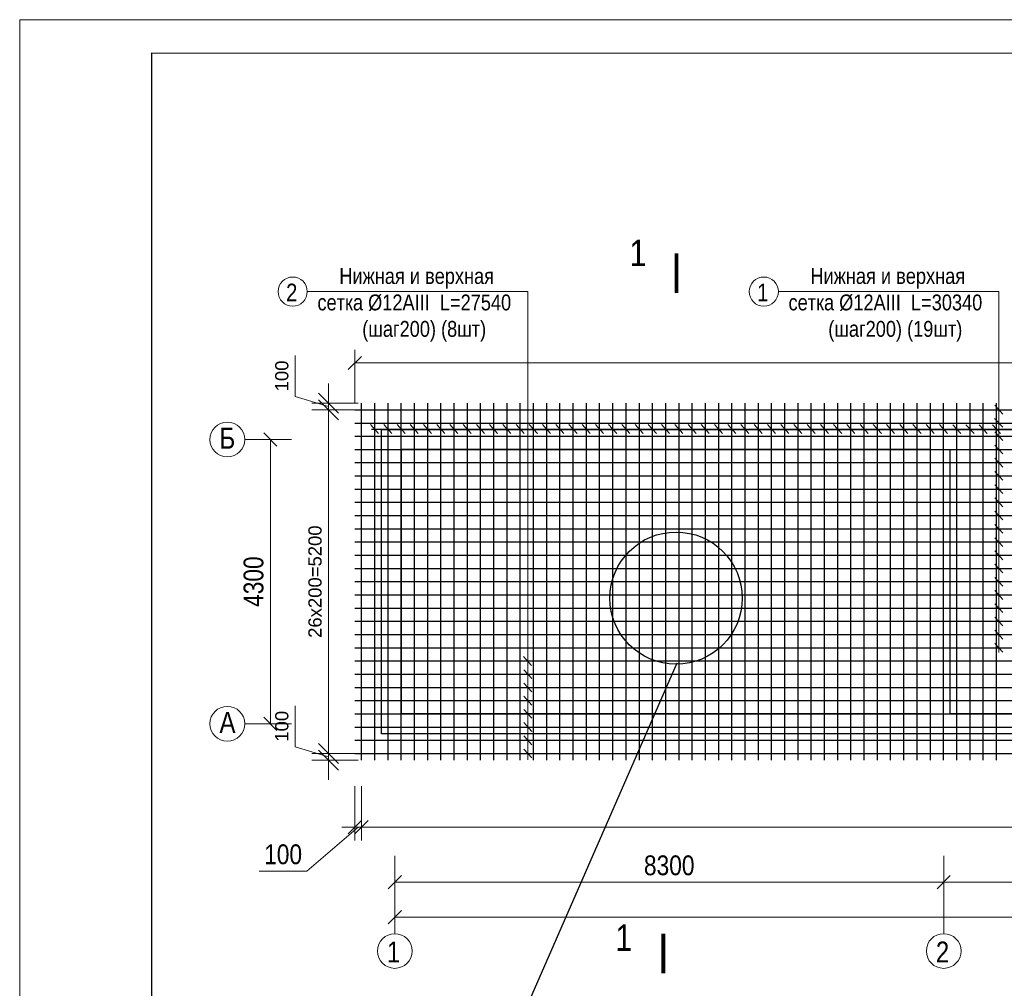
# Model space of a CAD drawing. Extents: x -764262 to 2885205, y 359641 to 616597.
# Tile 15 of 97: x 620656 to 635544, y 436854 to 451509. Entities that reach past the tile are written whole.
import ezdxf
from ezdxf.enums import TextEntityAlignment as Align

# ---------------------------------------------------------------- set-up
doc = ezdxf.new("R2010")
doc.units = 0
doc.header["$LTSCALE"] = 50
doc.header["$MEASUREMENT"] = 0
doc.layers.get('0').update_dxf_attribs({"linetype": 'CONTINUOUS', "lineweight": 15})
doc.layers.get('DEFPOINTS').update_dxf_attribs({"linetype": 'CONTINUOUS'})
doc.layers.add('2D - Общий_Ном._пера__24', color=7, linetype='CONTINUOUS', lineweight=18, true_color=0xd90005)
doc.layers.add('DUVAR', color=7, linetype='CONTINUOUS', lineweight=25)
doc.layers.add('粗实线层', color=7, linetype='CONTINUOUS', lineweight=35)
doc.layers.add('Текст', color=3, linetype='CONTINUOUS')
doc.styles.add('arial', font='ARIALN.TTF')
doc.styles.add('Arial 3.', font='arial.ttf')
doc.styles.get("Standard").update_dxf_attribs({"font": 'txt', "width": 0.8})
doc.dimstyles.new('Xikmatillo', dxfattribs={"dimtxt": 300, "dimasz": 200, "dimexe": 200, "dimexo": 0, "dimgap": 100, "dimtad": 1, "dimdec": 0, "dimtxsty": 'arial', "dimblk": 'OBLIQUE', "dimcen": 0, "dimclrd": 7, "dimclre": 7, "dimclrt": 7, "dimadec": 0, "dimazin": 0, "dimtfac": 1, "dimtdec": 0, "dimtmove": 1, "dimatfit": 3, "dimldrblk": 'OBLIQUE', "dimfxl": 200, "dimlwd": 13, "dimlwe": 13, "dimarcsym": 0})
doc.dimstyles.new('YOQUB', dxfattribs={"dimtxt": 200, "dimasz": 300, "dimexe": 250, "dimexo": 0, "dimgap": 100, "dimtad": 1, "dimtxsty": 'Standard', "dimblk": 'OBLIQUE', "dimcen": 0, "dimclrd": 7, "dimclre": 7, "dimclrt": 7, "dimadec": 0, "dimazin": 0, "dimtfac": 1, "dimtmove": 1, "dimatfit": 3, "dimldrblk": 'OBLIQUE', "dimfxl": 100, "dimlwd": 13, "dimlwe": 13, "dimarcsym": 0})

# ---------------------------------------------------------------- blocks, each defined once
blk = doc.blocks.new('_OBLIQUE')
at = {"color": 0, "linetype": 'ByBlock'}
blk.add_line((-0.5, -0.5), (0.5, 0.5), dxfattribs=at)
blk = doc.blocks.new('*D667')
at = {"color": 7, "lineweight": 13, "transparency": 16777216}
for p, q in [((624822, 445808), (624822, 446430)), ((625325, 445707), (625325, 446007)), ((625325, 445657), (624822, 445808)), ((625775, 445707), (625075, 445707)), ((625775, 445607), (625075, 445607)), ((625325, 445607), (625325, 445707)), ((625325, 445607), (625325, 445707)), ((625325, 445607), (625325, 445307))]:
    blk.add_line(p, q, dxfattribs=at)
at = {"layer": 'DEFPOINTS', "color": 0, "transparency": 16777216}
for p in [(625325, 445707), (625775, 445707), (625775, 445607)]:
    blk.add_point(p, dxfattribs=at)
at = {"color": 7, "lineweight": 13, "transparency": 16777216, "xscale": 300, "yscale": 300, "zscale": 300}
for p, rotation in [((625325, 445707), 270), ((625325, 445607), 90)]:
    blk.add_blockref('_OBLIQUE', p, dxfattribs=dict(at, rotation=rotation))
at = {"color": 7, "lineweight": 0, "transparency": 16777216, "insert": (624620, 446119), "char_height": 200, "attachment_point": 5, "rotation": 90, "style": 'Arial 3.'}
blk.add_mtext('100', dxfattribs=at)
blk = doc.blocks.new('*D668')
at = {"color": 7, "lineweight": 13, "transparency": 16777216}
for p, q in [((624822, 440508), (624822, 441130)), ((625325, 440407), (625325, 440707)), ((625325, 440357), (624822, 440508)), ((625775, 440407), (625075, 440407)), ((625325, 440407), (625325, 440307)), ((625325, 440407), (625325, 440307)), ((625775, 440307), (625075, 440307)), ((625325, 440307), (625325, 440007))]:
    blk.add_line(p, q, dxfattribs=at)
at = {"layer": 'DEFPOINTS', "color": 0, "transparency": 16777216}
for p in [(625775, 440407), (625325, 440307), (625775, 440307)]:
    blk.add_point(p, dxfattribs=at)
at = {"color": 7, "lineweight": 13, "transparency": 16777216, "xscale": 300, "yscale": 300, "zscale": 300}
for p, rotation in [((625325, 440407), 270), ((625325, 440307), 90)]:
    blk.add_blockref('_OBLIQUE', p, dxfattribs=dict(at, rotation=rotation))
at = {"color": 7, "lineweight": 0, "transparency": 16777216, "insert": (624620, 440819), "char_height": 200, "attachment_point": 5, "rotation": 90, "style": 'Arial 3.'}
blk.add_mtext('100', dxfattribs=at)
blk = doc.blocks.new('*D669')
at = {"color": 7, "lineweight": 13, "transparency": 16777216}
for p, q in [((625670, 445607), (625075, 445607)), ((625325, 440407), (625325, 445607)), ((625595, 440407), (625075, 440407))]:
    blk.add_line(p, q, dxfattribs=at)
at = {"layer": 'DEFPOINTS', "color": 0, "transparency": 16777216}
for p in [(625325, 445607), (625670, 445607), (625595, 440407)]:
    blk.add_point(p, dxfattribs=at)
at = {"color": 7, "lineweight": 13, "transparency": 16777216, "xscale": 300, "yscale": 300, "zscale": 300}
for p, rotation in [((625325, 445607), 90), ((625325, 440407), 270)]:
    blk.add_blockref('_OBLIQUE', p, dxfattribs=dict(at, rotation=rotation))
at = {"color": 7, "transparency": 16777216, "insert": (625122, 443007), "char_height": 200, "attachment_point": 5, "rotation": 90, "style": 'Arial 3.'}
blk.add_mtext('26х200=5200', dxfattribs=at)
blk = doc.blocks.new('*D670')
at = {"color": 7, "lineweight": 13, "transparency": 16777216}
for p, q in [((625725, 439912), (625725, 439091)), ((625825, 439912), (625825, 439091)), ((625775, 439291), (624998, 438626)), ((625725, 439291), (625525, 439291)), ((625725, 439291), (625825, 439291)), ((625725, 439291), (625825, 439291)), ((625825, 439291), (626025, 439291)), ((624998, 438626), (624279, 438626))]:
    blk.add_line(p, q, dxfattribs=at)
at = {"layer": 'DEFPOINTS', "color": 0, "transparency": 16777216}
for p in [(625725, 439912), (625825, 439912), (625825, 439291)]:
    blk.add_point(p, dxfattribs=at)
at = {"color": 7, "lineweight": 13, "transparency": 16777216, "xscale": 200, "yscale": 200, "zscale": 200}
blk.add_blockref('_OBLIQUE', (625725, 439291), dxfattribs=at)
at = {"color": 7, "lineweight": 13, "transparency": 16777216, "xscale": 200, "yscale": 200, "zscale": 200, "rotation": 180}
blk.add_blockref('_OBLIQUE', (625825, 439291), dxfattribs=at)
at = {"color": 7, "transparency": 16777216, "insert": (624639, 438880), "char_height": 300, "attachment_point": 5, "style": 'arial'}
blk.add_mtext('100', dxfattribs=at)
blk = doc.blocks.new('*D671')
at = {"color": 7, "lineweight": 13, "transparency": 16777216}
for p, q in [((625825, 439912), (625825, 439091)), ((653225, 439653), (653225, 439091)), ((625825, 439291), (653225, 439291))]:
    blk.add_line(p, q, dxfattribs=at)
at = {"layer": 'DEFPOINTS', "color": 0, "transparency": 16777216}
for p in [(625825, 439912), (653225, 439653), (653225, 439291)]:
    blk.add_point(p, dxfattribs=at)
at = {"color": 7, "lineweight": 13, "transparency": 16777216, "xscale": 200, "yscale": 200, "zscale": 200, "rotation": 180}
blk.add_blockref('_OBLIQUE', (625825, 439291), dxfattribs=at)
at = {"color": 7, "lineweight": 13, "transparency": 16777216, "xscale": 200, "yscale": 200, "zscale": 200}
blk.add_blockref('_OBLIQUE', (653225, 439291), dxfattribs=at)
at = {"color": 7, "transparency": 16777216, "insert": (639275, 439544), "char_height": 300, "attachment_point": 5, "style": 'arial'}
blk.add_mtext('137х200=27400', dxfattribs=at)
blk = doc.blocks.new('*D673')
at = {"color": 7, "lineweight": 13, "transparency": 16777216}
for p, q in [((656027, 438260), (656027, 437730)), ((626327, 438095), (626327, 437730)), ((626327, 437930), (656027, 437930))]:
    blk.add_line(p, q, dxfattribs=at)
at = {"layer": 'DEFPOINTS', "color": 0, "transparency": 16777216}
for p in [(656027, 438260), (626327, 438095), (656027, 437930)]:
    blk.add_point(p, dxfattribs=at)
at = {"color": 7, "lineweight": 13, "transparency": 16777216, "xscale": 200, "yscale": 200, "zscale": 200, "rotation": 180}
blk.add_blockref('_OBLIQUE', (626327, 437930), dxfattribs=at)
at = {"color": 7, "lineweight": 13, "transparency": 16777216, "xscale": 200, "yscale": 200, "zscale": 200}
blk.add_blockref('_OBLIQUE', (656027, 437930), dxfattribs=at)
at = {"color": 7, "lineweight": 0, "transparency": 16777216, "insert": (641177, 438183), "char_height": 300, "attachment_point": 5, "style": 'arial'}
blk.add_mtext('29300', dxfattribs=at)
blk = doc.blocks.new('*D682')
at = {"color": 7, "lineweight": 13, "transparency": 16777216}
for p, q in [((634627, 438861), (634627, 438260)), ((626327, 438625), (626327, 438260)), ((626327, 438460), (634627, 438460))]:
    blk.add_line(p, q, dxfattribs=at)
at = {"layer": 'DEFPOINTS', "color": 0, "transparency": 16777216}
for p in [(634627, 438861), (626327, 438625), (634627, 438460)]:
    blk.add_point(p, dxfattribs=at)
at = {"color": 7, "lineweight": 13, "transparency": 16777216, "xscale": 200, "yscale": 200, "zscale": 200, "rotation": 180}
blk.add_blockref('_OBLIQUE', (626327, 438460), dxfattribs=at)
at = {"color": 7, "lineweight": 13, "transparency": 16777216, "xscale": 200, "yscale": 200, "zscale": 200}
blk.add_blockref('_OBLIQUE', (634627, 438460), dxfattribs=at)
at = {"color": 7, "lineweight": 0, "transparency": 16777216, "insert": (630477, 438713), "char_height": 300, "attachment_point": 5, "style": 'arial'}
blk.add_mtext('8300', dxfattribs=at)
blk = doc.blocks.new('*D683')
at = {"color": 7, "lineweight": 13, "transparency": 16777216}
for p, q in [((634627, 438861), (634627, 438260)), ((637427, 438861), (637427, 438260)), ((634627, 438460), (637427, 438460))]:
    blk.add_line(p, q, dxfattribs=at)
at = {"layer": 'DEFPOINTS', "color": 0, "transparency": 16777216}
for p in [(634627, 438861), (637427, 438861), (637427, 438460)]:
    blk.add_point(p, dxfattribs=at)
at = {"color": 7, "lineweight": 13, "transparency": 16777216, "xscale": 200, "yscale": 200, "zscale": 200, "rotation": 180}
blk.add_blockref('_OBLIQUE', (634627, 438460), dxfattribs=at)
at = {"color": 7, "lineweight": 13, "transparency": 16777216, "xscale": 200, "yscale": 200, "zscale": 200}
blk.add_blockref('_OBLIQUE', (637427, 438460), dxfattribs=at)
at = {"color": 7, "transparency": 16777216, "insert": (636027, 438713), "char_height": 300, "attachment_point": 5, "style": 'arial'}
blk.add_mtext('2800', dxfattribs=at)
blk = doc.blocks.new('*D845')
at = {"color": 7, "lineweight": 13, "transparency": 16777216}
for p, q in [((624766, 445157), (624246, 445157)), ((624446, 440857), (624446, 445157)), ((624766, 440857), (624246, 440857))]:
    blk.add_line(p, q, dxfattribs=at)
at = {"layer": 'DEFPOINTS', "color": 0, "transparency": 16777216}
for p in [(624446, 445157), (624766, 445157), (624766, 440857)]:
    blk.add_point(p, dxfattribs=at)
at = {"color": 7, "lineweight": 13, "transparency": 16777216, "xscale": 200, "yscale": 200, "zscale": 200}
for p, rotation in [((624446, 445157), 90), ((624446, 440857), 270)]:
    blk.add_blockref('_OBLIQUE', p, dxfattribs=dict(at, rotation=rotation))
at = {"color": 7, "lineweight": 0, "transparency": 16777216, "insert": (624193, 443007), "char_height": 300, "attachment_point": 5, "rotation": 90, "style": 'arial'}
blk.add_mtext('4300', dxfattribs=at)
blk = doc.blocks.new('A$Cad513e43')
at = {"color": 1, "lineweight": 30}
for p, q in [((1189, -4774), (1189, -774)), ((1189, -774), (9189, -774)), ((9489, -774), (11989, -774)), ((9189, -4774), (1189, -4774))]:
    blk.add_line(p, q, dxfattribs=at)
blk.add_lwpolyline([(27689, -5074), (889, -5074), (889, -474), (30489, -474), (30489, -3574), (27689, -3574), (27689, -5074)], dxfattribs=at)
for points in [[(9189, -774), (1189, -774), (1189, -4774), (9189, -4774)], [(9489, -774), (11989, -774), (11989, -4774), (9489, -4774)]]:
    blk.add_lwpolyline(points, close=True, dxfattribs=at)
at = {"layer": 'DUVAR', "color": 0, "lineweight": 30, "ltscale": 500}
for p, q in [((9189, -4774), (9189, -774)), ((9489, -4774), (9489, -774)), ((11989, -4774), (9489, -4774))]:
    blk.add_line(p, q, dxfattribs=at)
blk = doc.blocks.new('*D847')
at = {"color": 7, "lineweight": 13, "transparency": 16777216}
for p, q in [((625725, 445707), (625725, 446515)), ((656125, 445707), (656125, 446515)), ((625725, 446315), (656125, 446315))]:
    blk.add_line(p, q, dxfattribs=at)
at = {"layer": 'DEFPOINTS', "color": 0, "transparency": 16777216}
for p in [(656125, 446315), (625725, 445707), (656125, 445707)]:
    blk.add_point(p, dxfattribs=at)
at = {"color": 7, "lineweight": 13, "transparency": 16777216, "xscale": 200, "yscale": 200, "zscale": 200, "rotation": 180}
blk.add_blockref('_OBLIQUE', (625725, 446315), dxfattribs=at)
at = {"color": 7, "lineweight": 13, "transparency": 16777216, "xscale": 200, "yscale": 200, "zscale": 200}
blk.add_blockref('_OBLIQUE', (656125, 446315), dxfattribs=at)
at = {"color": 7, "transparency": 16777216, "insert": (640925, 446568), "char_height": 300, "attachment_point": 5, "style": 'arial'}
blk.add_mtext('30400', dxfattribs=at)

msp = doc.modelspace()

# ---------------------------------------------------------------- linework, layer by layer
at = {"color": 0}
for p, q in [((624766.06, 445157.118), (624058.86, 445157.118)), ((624766.06, 440857.118), (624058.86, 440857.118)), ((626327.145, 438860.553), (626327.145, 437681.274)), ((626327.145, 438860.553), (626327.145, 437681.274)), ((626327.145, 438860.553), (626327.145, 437681.274)), ((634627.145, 438860.553), (634627.145, 437681.274))]:
    msp.add_line(p, q, dxfattribs=at)
msp.add_lwpolyline([(680055.971, 421809.05), (620655.971, 421809.05), (620655.971, 451509.051), (680055.971, 451509.051)], close=True, dxfattribs=at)
at = {"color": 0, "lineweight": 30, "ltscale": 100}
msp.add_lwpolyline([(622655.971, 451009.05), (679426.924, 450993.143), (679426.924, 422293.143), (622655.971, 422309.05)], close=True, dxfattribs=at)
for points in [[(630587.268, 447975.4, 60, 60, 0), (630587.268, 447375.4, 60, 60, 0), (630587.268, 447575.4, 0, 80, 0), (630187.268, 447575.4, 0, 0, 0), (629587.268, 447575.4, 0, 0, 0)], [(630387.268, 437681.196, 60, 60, 0), (630387.268, 437081.196, 60, 60, 0), (630387.268, 437281.196, 0, 80, 0), (629987.268, 437281.196, 0, 0, 0), (629387.268, 437281.196, 0, 0, 0)]]:
    msp.add_lwpolyline(points, format="xyseb")
at = {"color": 0, "ltscale": 50}
for centre, radius in [((624783.822, 447394.83), 220.786), ((631906.974, 447394.83), 220.786), ((623795.652, 445157.118), 263.209), ((623795.652, 440857.118), 263.209), ((626327.145, 437418.928), 262.346), ((626327.145, 437418.928), 262.346), ((626327.145, 437418.928), 262.346), ((634627.145, 437418.928), 262.346)]:
    msp.add_circle(centre, radius, dxfattribs=at)
at = {"layer": 'DUVAR', "color": 0, "lineweight": 25, "ltscale": 500}
for p, q in [((625725.27, 445607.118), (656125.27, 445607.118)), ((625825.27, 440307.118), (625825.27, 445707.118)), ((626025.27, 440307.118), (626025.27, 445707.118)), ((626225.27, 440307.118), (626225.27, 445707.118)), ((626425.27, 440307.118), (626425.27, 445707.118)), ((626625.27, 440307.118), (626625.27, 445707.118)), ((626825.27, 440307.118), (626825.27, 445707.118)), ((627025.27, 440307.118), (627025.27, 445707.118)), ((627225.27, 440307.118), (627225.27, 445707.118)), ((627425.27, 440307.118), (627425.27, 445707.118)), ((627625.27, 440307.118), (627625.27, 445707.118)), ((627825.27, 440307.118), (627825.27, 445707.118)), ((628025.27, 440307.118), (628025.27, 445707.118)), ((628225.27, 440307.118), (628225.27, 445707.118)), ((628425.27, 440307.118), (628425.27, 445707.118)), ((628625.27, 440307.118), (628625.27, 445707.118)), ((628825.27, 440307.118), (628825.27, 445707.118)), ((629025.27, 440307.118), (629025.27, 445707.118)), ((629225.27, 440307.118), (629225.27, 445707.118)), ((629425.27, 440307.118), (629425.27, 445707.118)), ((629625.27, 440307.118), (629625.27, 445707.118)), ((629825.27, 440307.118), (629825.27, 445707.118)), ((630025.27, 440307.118), (630025.27, 445707.118)), ((630225.27, 440307.118), (630225.27, 445707.118)), ((630425.27, 440307.118), (630425.27, 445707.118)), ((630625.27, 440307.118), (630625.27, 445707.118)), ((630825.27, 440307.118), (630825.27, 445707.118)), ((631025.27, 440307.118), (631025.27, 445707.118)), ((631225.27, 440307.118), (631225.27, 445707.118)), ((631425.27, 440307.118), (631425.27, 445707.118)), ((631625.27, 440307.118), (631625.27, 445707.118)), ((631825.27, 440307.118), (631825.27, 445707.118)), ((632025.27, 440307.118), (632025.27, 445707.118)), ((632225.27, 440307.118), (632225.27, 445707.118)), ((632425.27, 440307.118), (632425.27, 445707.118)), ((632625.27, 440307.118), (632625.27, 445707.118)), ((632825.27, 440307.118), (632825.27, 445707.118)), ((633025.27, 440307.118), (633025.27, 445707.118)), ((633225.27, 440307.118), (633225.27, 445707.118)), ((633425.27, 440307.118), (633425.27, 445707.118)), ((633625.27, 440307.118), (633625.27, 445707.118)), ((633825.27, 440307.118), (633825.27, 445707.118)), ((634025.27, 440307.118), (634025.27, 445707.118)), ((634225.27, 440307.118), (634225.27, 445707.118)), ((634425.27, 440307.118), (634425.27, 445707.118)), ((634625.27, 440307.118), (634625.27, 445707.118)), ((634825.27, 440307.118), (634825.27, 445707.118)), ((635025.27, 440307.118), (635025.27, 445707.118)), ((635225.27, 440307.118), (635225.27, 445707.118)), ((635425.27, 440307.118), (635425.27, 445707.118)), ((625725.27, 445407.118), (656125.27, 445407.118)), ((625975.27, 445314.452), (653269.613, 445314.452)), ((625725.27, 445207.118), (656125.27, 445207.118)), ((625725.27, 445007.118), (656125.27, 445007.118)), ((625725.27, 444807.118), (656125.27, 444807.118)), ((625725.27, 444607.118), (656125.27, 444607.118)), ((625725.27, 444407.118), (656125.27, 444407.118)), ((625725.27, 444207.118), (656125.27, 444207.118)), ((625725.27, 444007.118), (656125.27, 444007.118)), ((625725.27, 443807.118), (656125.27, 443807.118)), ((625725.27, 443607.118), (656125.27, 443607.118)), ((625725.27, 443407.118), (656125.27, 443407.118)), ((625725.27, 443207.118), (656125.27, 443207.118)), ((625725.27, 443007.118), (656125.27, 443007.118)), ((625725.27, 442807.118), (652775.27, 442807.118)), ((625725.27, 442607.118), (656125.27, 442607.118)), ((625725.27, 442407.118), (656125.27, 442407.118)), ((625725.27, 442207.118), (656125.27, 442207.118)), ((625725.27, 442007.118), (656125.27, 442007.118)), ((625725.27, 441807.118), (653325.27, 441807.118)), ((625725.27, 441607.118), (653325.27, 441607.118)), ((625725.27, 441407.118), (653325.27, 441407.118)), ((625725.27, 441207.118), (653325.27, 441207.118)), ((625725.27, 441007.118), (653325.27, 441007.118)), ((625725.27, 440807.118), (653325.27, 440807.118)), ((625725.27, 440607.118), (653325.27, 440607.118)), ((625725.27, 440407.118), (653325.27, 440407.118))]:
    msp.add_line(p, q, dxfattribs=at)
at = {"layer": 'Текст', "color": 0, "lineweight": 20}
for p, q in [((625004.608, 447394.83), (628337.369, 447394.83)), ((628337.369, 447394.83), (628337.369, 440309.834)), ((632127.76, 447394.83), (635460.52, 447394.83)), ((635460.52, 447394.83), (635460.52, 441933.946))]:
    msp.add_line(p, q, dxfattribs=at)
at = {"layer": 'Текст', "color": 0, "lineweight": 30}
for p, q in [((635399.548, 445675.352), (635521.492, 445542.417)), ((635397.928, 445475.352), (635519.871, 445342.417)), ((625961.057, 445382.686), (626083, 445249.751)), ((626161.057, 445382.686), (626283, 445249.751)), ((626361.057, 445382.686), (626483, 445249.751)), ((626561.057, 445382.686), (626683, 445249.751)), ((626761.057, 445382.686), (626883, 445249.751)), ((626961.057, 445382.686), (627083, 445249.751)), ((627161.057, 445382.686), (627283, 445249.751)), ((627361.057, 445382.686), (627483, 445249.751)), ((627561.057, 445382.686), (627683, 445249.751)), ((627761.057, 445382.686), (627883, 445249.751)), ((627961.057, 445382.686), (628083, 445249.751)), ((628161.057, 445382.686), (628283, 445249.751)), ((628361.057, 445382.686), (628483, 445249.751)), ((628561.057, 445382.686), (628683, 445249.751)), ((628761.057, 445382.686), (628883, 445249.751)), ((628961.057, 445382.686), (629083, 445249.751)), ((629161.057, 445382.686), (629283, 445249.751)), ((629361.057, 445382.686), (629483, 445249.751)), ((629561.057, 445382.686), (629683, 445249.751)), ((629761.057, 445382.686), (629883, 445249.751)), ((629961.057, 445382.686), (630083, 445249.751)), ((630161.057, 445382.686), (630283, 445249.751)), ((630361.057, 445382.686), (630483, 445249.751)), ((630561.057, 445382.686), (630683, 445249.751)), ((630761.057, 445382.686), (630883, 445249.751)), ((630961.057, 445382.686), (631083, 445249.751)), ((631161.057, 445382.686), (631283, 445249.751)), ((631361.057, 445382.686), (631483, 445249.751)), ((631561.057, 445382.686), (631683, 445249.751)), ((631761.057, 445382.686), (631883, 445249.751)), ((631962.677, 445382.686), (632084.621, 445249.751)), ((632162.677, 445382.686), (632284.621, 445249.751)), ((632362.677, 445382.686), (632484.621, 445249.751)), ((632562.677, 445382.686), (632684.621, 445249.751)), ((632762.677, 445382.686), (632884.621, 445249.751)), ((632962.677, 445382.686), (633084.621, 445249.751)), ((633162.677, 445382.686), (633284.621, 445249.751)), ((633362.677, 445382.686), (633484.621, 445249.751)), ((633562.677, 445382.686), (633684.621, 445249.751)), ((633762.677, 445382.686), (633884.621, 445249.751)), ((633962.677, 445382.686), (634084.621, 445249.751)), ((634162.677, 445382.686), (634284.621, 445249.751)), ((634362.677, 445382.686), (634484.621, 445249.751)), ((634564.298, 445382.686), (634686.241, 445249.751)), ((634764.298, 445380.92), (634886.241, 445247.985)), ((634964.298, 445380.92), (635086.241, 445247.985)), ((635164.298, 445380.92), (635286.241, 445247.985)), ((635364.298, 445380.92), (635486.241, 445247.985)), ((635399.548, 445275.352), (635521.492, 445142.417)), ((635399.548, 445073.586), (635521.492, 444940.65)), ((635401.169, 444873.586), (635523.112, 444740.65)), ((635399.548, 444673.586), (635521.492, 444540.65)), ((635401.169, 444473.586), (635523.112, 444340.65)), ((635399.548, 444273.586), (635521.492, 444140.65)), ((635401.169, 444073.586), (635523.112, 443940.65)), ((635399.548, 443871.484), (635521.492, 443738.549)), ((635401.169, 443671.484), (635523.112, 443538.549)), ((635399.548, 443471.484), (635521.492, 443338.549)), ((635401.169, 443271.484), (635523.112, 443138.549)), ((635399.548, 443071.484), (635521.492, 442938.549)), ((635401.169, 442871.484), (635523.112, 442738.549)), ((635401.169, 442671.484), (635523.112, 442538.549)), ((635401.169, 442471.484), (635523.112, 442338.549)), ((635401.169, 442271.484), (635523.112, 442138.549)), ((635401.169, 442071.484), (635523.112, 441938.549)), ((628274.776, 441873.586), (628396.72, 441740.65)), ((628276.397, 441673.586), (628398.34, 441540.65)), ((628276.397, 441473.586), (628398.34, 441340.65)), ((628278.018, 441273.586), (628399.961, 441140.65)), ((628276.397, 441073.586), (628398.34, 440940.65)), ((628278.018, 440873.586), (628399.961, 440740.65)), ((628276.397, 440673.586), (628398.34, 440540.65)), ((628278.018, 440473.586), (628399.961, 440340.65))]:
    msp.add_line(p, q, dxfattribs=at)
at = {"layer": '粗实线层', "lineweight": 25}
msp.add_line((630590.54, 441773.833), (627855.463, 435513.706), dxfattribs=at)
msp.add_circle((630580.835, 442757.837), 1000, dxfattribs=at)

# ---------------------------------------------------------------- block references
msp.add_blockref('A$Cad513e43', (625236.286, 445781.096))

# ---------------------------------------------------------------- texts
at = {"style": 'arial'}
for p in [(630131.91, 448180.038), (629916.826, 437821.475)]:
    msp.add_text('1', height=400, dxfattribs=at).set_placement(p, align=Align.TOP_RIGHT)
at = {"color": 0, "lineweight": 9, "char_height": 240, "width": 5038.10829, "attachment_point": 1, "style": 'arial'}
for s, insert in [('\\pi1320.44569; Нижная и верхная \\P\\pi1066.20285;сетка Ø12АIII  L=27540\\P\\pi1437.33518;    (шаг200) (8шт)', (624092.058, 447751.223)), ('\\pi1320.44569; Нижная и верхная \\P\\pi1066.20285;сетка Ø12АIII  L=30340\\P\\pi1360.88225;    (шаг200) (19шт)', (631215.21, 447751.223))]:
    msp.add_mtext(s, dxfattribs=dict(at, insert=insert))
at = {"layer": '2D - Общий_Ном._пера__24', "color": 0, "style": 'arial'}
for s, height, p in [('2', 266.466, (624683.928, 447248.827)), ('1', 266.466, (631807.079, 447248.827)), ('Б', 317.666, (623676.563, 445017.992)), ('А', 317.666, (623676.563, 440717.992)), ('1', 316.624, (626208.447, 437245.441)), ('1', 316.624, (626208.447, 437245.441)), ('1', 316.624, (626208.447, 437245.441)), ('2', 316.624, (634508.447, 437245.441))]:
    msp.add_text(s, height=height, dxfattribs=at).set_placement(p)

# ---------------------------------------------------------------- dimensions: what is measured, and where the dimension line sits
dim = msp.add_linear_dim(base=(656125.27, 446315.07), p1=(625725.27, 445707.118), p2=(656125.27, 445707.118), dimstyle='Xikmatillo')
dim.commit()
dim.dimension.update_dxf_attribs({"geometry": '*D847', "text_midpoint": (640925.27, 446568.242)})
at = {"color": 0, "lineweight": 0}
for base, p1, p2, picture, middle in [((625324.512, 445707.118), (625775.27, 445607.118), (625775.27, 445707.118), '*D667', (624620.282, 445907.752)), ((625324.512, 440307.118), (625775.27, 440407.118), (625775.27, 440307.118), '*D668', (624620.282, 440607.752))]:
    dim = msp.add_linear_dim(base=base, p1=p1, p2=p2, angle=90, dimstyle='YOQUB', override={"dimtxsty": 'Arial 3.'}, dxfattribs=at)
    dim.commit()
    dim.dimension.update_dxf_attribs({"geometry": picture, "text_midpoint": middle})
dim = msp.add_linear_dim(base=(625324.512, 445607.118), p1=(625595.206, 440407.118), p2=(625669.874, 445607.118), angle=90, text='26х200=5200', dimstyle='YOQUB', override={"dimtxsty": 'Arial 3.'})
dim.commit()
dim.dimension.update_dxf_attribs({"geometry": '*D669', "text_midpoint": (625122.397, 443007.118)})
dim = msp.add_linear_dim(base=(624445.745, 445157.118), p1=(624766.06, 440857.118), p2=(624766.06, 445157.118), angle=90, text='4300', dimstyle='Xikmatillo', override={"dimtxsty": 'arial'}, dxfattribs=at)
dim.commit()
dim.dimension.update_dxf_attribs({"geometry": '*D845', "text_midpoint": (624192.573, 443007.118)})
dim = msp.add_linear_dim(base=(625825.27, 439291.183), p1=(625725.27, 439912.498), p2=(625825.27, 439912.498), dimstyle='Xikmatillo')
dim.commit()
dim.dimension.update_dxf_attribs({"geometry": '*D670', "text_midpoint": (624898.427, 438626.495), "dimtype": 160})
dim = msp.add_linear_dim(base=(653225.394, 439291.183), p1=(625825.27, 439912.498), p2=(653225.394, 439653.5), text='137х200=27400', dimstyle='Xikmatillo')
dim.commit()
dim.dimension.update_dxf_attribs({"geometry": '*D671', "text_midpoint": (639275.27, 439291.183), "dimtype": 160})
dim = msp.add_linear_dim(base=(634627.145, 438460.217), p1=(626327.145, 438625.428), p2=(634627.145, 438860.553), dimstyle='Xikmatillo', dxfattribs=at)
dim.commit()
dim.dimension.update_dxf_attribs({"geometry": '*D682', "text_midpoint": (630477.145, 438713.389)})
at = {"color": 0}
dim = msp.add_linear_dim(base=(637427.145, 438460.217), p1=(634627.145, 438860.553), p2=(637427.145, 438860.553), dimstyle='Xikmatillo', dxfattribs=at)
dim.commit()
dim.dimension.update_dxf_attribs({"geometry": '*D683', "text_midpoint": (636027.145, 438713.389)})
at = {"color": 0, "lineweight": 0}
dim = msp.add_linear_dim(base=(656027.145, 437929.76), p1=(626327.145, 438094.971), p2=(656027.145, 438260.217), text='29300', dimstyle='Xikmatillo', dxfattribs=at)
dim.commit()
dim.dimension.update_dxf_attribs({"geometry": '*D673', "text_midpoint": (641177.145, 438182.932)})

doc.saveas('drawing.dxf')
